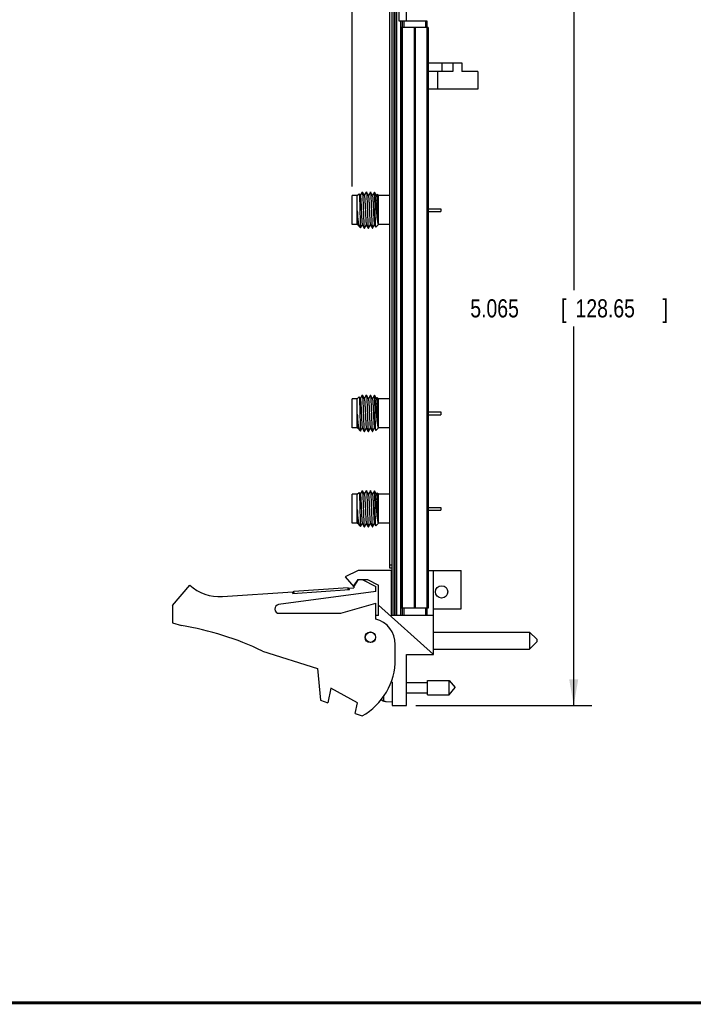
# Model space of a CAD drawing. Header units: inches. Extents: x 0.2 to 16.8, y 0.1 to 10.8.
# Tile 2 of 11: x 4.9 to 9.5, y 0.2 to 7. Entities that reach past the tile are written whole.
import ezdxf

# ---------------------------------------------------------------- set-up
doc = ezdxf.new("R2010")
doc.units = ezdxf.units.IN
doc.header["$LTSCALE"] = 0.935
doc.header["$MEASUREMENT"] = 0
doc.layers.get('0').update_dxf_attribs({"linetype": 'CONTINUOUS'})
doc.layers.add('DIMENSIONS', color=7, linetype='CONTINUOUS')
doc.styles.get("Standard").update_dxf_attribs({"font": 'txt', "width": 0.8})
doc.dimstyles.new('DIMSTYLE_1', dxfattribs={"dimtxt": 0.125, "dimasz": 0.18, "dimexe": 0.18, "dimexo": 0.0625, "dimgap": 0.09, "dimtad": 0, "dimtih": 1, "dimtoh": 1, "dimdec": 3, "dimzin": 4, "dimdsep": 46, "dimtxsty": 'STANDARD', "dimblk": '_FILLED', "dimblk1": '_FILLED', "dimblk2": '_FILLED', "dimcen": 0.09, "dimadec": 0, "dimazin": 0, "dimtp": 0.001, "dimtm": 0.001, "dimtfac": 1, "dimtdec": 3, "dimtofl": 0, "dimtmove": 0, "dimatfit": 3, "dimldrblk": '_FILLED', "dimfxl": 1, "dimtolj": 1, "dimtzin": 4, "dimarcsym": 0})
doc.dimstyles.new('DIMSTYLE_2', dxfattribs={"dimtxt": 0.125, "dimasz": 0.18, "dimexe": 0.18, "dimexo": 0.0625, "dimgap": 0.09, "dimtad": 0, "dimtih": 1, "dimtoh": 1, "dimdec": 3, "dimzin": 4, "dimdsep": 46, "dimtxsty": 'STANDARD', "dimblk": '_FILLED', "dimblk1": '_FILLED', "dimblk2": '_FILLED', "dimcen": 0.09, "dimadec": 0, "dimazin": 0, "dimtp": 0.001, "dimtm": 0.001, "dimtfac": 1, "dimtdec": 3, "dimtofl": 0, "dimtmove": 0, "dimatfit": 3, "dimldrblk": '_FILLED', "dimfxl": 1, "dimtolj": 1, "dimtzin": 4, "dimarcsym": 0})

# ---------------------------------------------------------------- blocks, each defined once
blk = doc.blocks.new('_FILLED')
at = {"color": 0, "linetype": 'BYBLOCK'}
blk.add_solid([(0, 0), (-1, 0.174), (-1, -0.174)], dxfattribs=at)
blk = doc.blocks.new('*D0')
at = {"layer": 'DIMENSIONS', "color": 2, "linetype": 'CONTINUOUS'}
for p, q in [((7.5537, 7.3724), (8.8209, 7.3724)), ((8.6959, 7.3724), (8.6959, 5.1672)), ((8.6959, 2.3075), (8.6959, 4.9172)), ((7.6077, 2.3075), (8.8209, 2.3075))]:
    blk.add_line(p, q, dxfattribs=at)
at = {"layer": 'DIMENSIONS', "color": 2, "linetype": 'CONTINUOUS', "xscale": 0.18, "yscale": 0.18, "zscale": 0.18}
for p, rotation in [((8.6959, 7.3724), 90), ((8.6959, 2.3075), 270)]:
    blk.add_blockref('_FILLED', p, dxfattribs=dict(at, rotation=rotation))
at = {"layer": 'DIMENSIONS', "color": 2, "linetype": 'CONTINUOUS', "width": 0.8}
for s, p in [('5.065', (7.9834, 4.9797)), ('[', (8.6084, 4.9797)), ('128.65', (8.7084, 4.9797)), (']', (9.3084, 4.9797))]:
    blk.add_text(s, height=0.125, dxfattribs=at).set_placement(p)
blk = doc.blocks.new('*D2')
at = {"layer": 'DIMENSIONS', "color": 2, "linetype": 'CONTINUOUS'}
blk.add_line((7.1702, 5.881), (7.1702, 8.0599), dxfattribs=at)
at = {"layer": 'DIMENSIONS', "color": 2, "linetype": 'CONTINUOUS', "width": 0.8}
for s, p in [(']', (7.2327, 9.4474)), ('9.53', (7.2327, 9.0474)), ('[', (7.2327, 8.9474)), ('.375', (7.2327, 8.4224)), ('3X ', (7.2327, 8.1224))]:
    blk.add_text(s, height=0.125, rotation=90, dxfattribs=at).set_placement(p)

msp = doc.modelspace()

# ---------------------------------------------------------------- linework, layer by layer
at = {"color": 7, "linetype": 'CONTINUOUS'}
for p, q in [((7.4302, 3.2524), (7.4302, 7.3624)), ((7.4452, 2.9294), (7.4452, 7.3724)), ((7.4572, 7.3724), (7.4572, 2.9294)), ((7.4632, 7.3724), (7.4632, 2.9294)), ((7.4752, 7.3724), (7.4752, 2.9294)), ((7.4912, 7.3724), (7.4912, 7.0224)), ((7.5452, 7.0224), (7.5452, 7.3724)), ((7.4912, 7.0224), (7.6852, 7.0224)), ((7.5044, 2.9294), (7.5044, 7.0224)), ((7.5152, 7.0224), (7.5152, 6.9764)), ((7.5252, 7.0224), (7.5252, 6.9764)), ((7.6752, 7.0224), (7.6752, 6.9764)), ((7.6852, 7.0224), (7.6852, 6.9764)), ((7.5061, 6.9764), (7.5061, 2.9764)), ((7.6941, 6.9764), (7.5061, 6.9764)), ((7.5151, 6.9764), (7.5151, 2.9764)), ((7.597, 6.9764), (7.597, 2.9764)), ((7.6033, 6.9764), (7.6033, 2.9764)), ((7.6852, 6.9764), (7.6852, 2.9764)), ((7.6941, 6.9764), (7.6941, 2.9764)), ((7.6941, 6.7324), (7.9259, 6.7324)), ((7.7876, 6.7324), (7.7876, 6.6724)), ((7.8629, 6.7324), (7.8629, 6.6724)), ((7.9259, 6.7324), (7.9259, 6.6724)), ((7.8629, 6.6724), (7.6941, 6.6724)), ((7.7566, 6.6724), (7.7566, 6.5524)), ((8.0359, 6.6724), (7.9259, 6.6724)), ((8.0359, 6.6724), (8.0359, 6.5524)), ((8.0359, 6.5524), (7.6941, 6.5524)), ((7.2395, 5.8432), (7.2258, 5.8188)), ((7.2395, 5.8432), (7.24, 5.8432)), ((7.254, 5.8182), (7.24, 5.8432)), ((7.2673, 5.8432), (7.2536, 5.8188)), ((7.2673, 5.8432), (7.2675, 5.8435)), ((7.2675, 5.8435), (7.2678, 5.8432)), ((7.2818, 5.8182), (7.2678, 5.8432)), ((7.2951, 5.8432), (7.2814, 5.8188)), ((7.3096, 5.8182), (7.2956, 5.8432)), ((7.3229, 5.8432), (7.3092, 5.8188)), ((7.3229, 5.8432), (7.3234, 5.8432)), ((7.3374, 5.8182), (7.3234, 5.8432)), ((7.1702, 5.6185), (7.1702, 5.8185)), ((7.2052, 5.8185), (7.1702, 5.8185)), ((7.2052, 5.8185), (7.2185, 5.8317)), ((7.2052, 5.6185), (7.2052, 5.8185)), ((7.2185, 5.8317), (7.2187, 5.8316)), ((7.2258, 5.8188), (7.2187, 5.8316)), ((7.2262, 5.8182), (7.2258, 5.8188)), ((7.3416, 5.8269), (7.337, 5.8188)), ((7.3417, 5.827), (7.3416, 5.8269)), ((7.3502, 5.8185), (7.3418, 5.827)), ((7.3502, 5.6185), (7.3502, 5.8185)), ((7.4302, 5.8185), (7.3502, 5.8185)), ((7.6941, 5.7285), (7.7802, 5.7285)), ((7.6941, 5.7085), (7.7802, 5.7085)), ((7.7802, 5.7285), (7.7802, 5.7085)), ((7.2052, 5.6185), (7.1702, 5.6185)), ((7.2052, 5.6185), (7.2096, 5.6142)), ((7.2096, 5.6142), (7.2098, 5.6142)), ((7.2098, 5.6142), (7.2119, 5.6182)), ((7.2116, 5.6188), (7.2119, 5.6182)), ((7.2119, 5.6182), (7.2196, 5.6043)), ((7.2203, 5.6034), (7.2196, 5.6043)), ((7.2203, 5.6034), (7.2274, 5.5963)), ((7.2274, 5.5963), (7.2276, 5.5964)), ((7.2276, 5.5964), (7.2397, 5.6182)), ((7.2394, 5.6188), (7.2534, 5.5937)), ((7.2539, 5.5937), (7.2675, 5.6182)), ((7.2672, 5.6188), (7.2812, 5.5937)), ((7.2817, 5.5937), (7.2953, 5.6182)), ((7.295, 5.6188), (7.309, 5.5937)), ((7.3095, 5.5937), (7.3231, 5.6182)), ((7.3228, 5.6188), (7.3231, 5.6182)), ((7.3231, 5.6182), (7.3326, 5.6011)), ((7.3328, 5.6011), (7.3326, 5.6011)), ((7.3502, 5.6185), (7.3328, 5.6011)), ((7.4302, 5.6185), (7.3502, 5.6185)), ((7.1702, 4.2185), (7.1702, 4.4185)), ((7.2052, 4.4185), (7.1702, 4.4185)), ((7.2052, 4.4185), (7.2185, 4.4317)), ((7.2052, 4.2185), (7.2052, 4.4185)), ((7.2185, 4.4317), (7.2187, 4.4316)), ((7.2258, 4.4188), (7.2187, 4.4316)), ((7.2395, 4.4432), (7.2258, 4.4188)), ((7.2262, 4.4182), (7.2258, 4.4188)), ((7.2395, 4.4432), (7.24, 4.4432)), ((7.254, 4.4182), (7.24, 4.4432)), ((7.2673, 4.4432), (7.2536, 4.4188)), ((7.2673, 4.4432), (7.2675, 4.4435)), ((7.2675, 4.4435), (7.2678, 4.4432)), ((7.2818, 4.4182), (7.2678, 4.4432)), ((7.2951, 4.4432), (7.2814, 4.4188)), ((7.3096, 4.4182), (7.2956, 4.4432)), ((7.3229, 4.4432), (7.3092, 4.4188)), ((7.3229, 4.4432), (7.3234, 4.4432)), ((7.3374, 4.4182), (7.3234, 4.4432)), ((7.3416, 4.4269), (7.337, 4.4188)), ((7.3417, 4.427), (7.3416, 4.4269)), ((7.3502, 4.4185), (7.3418, 4.427)), ((7.3502, 4.2185), (7.3502, 4.4185)), ((7.4302, 4.4185), (7.3502, 4.4185)), ((7.6941, 4.3285), (7.7802, 4.3285)), ((7.6941, 4.3085), (7.7802, 4.3085)), ((7.7802, 4.3285), (7.7802, 4.3085)), ((7.2052, 4.2185), (7.1702, 4.2185)), ((7.2052, 4.2185), (7.2096, 4.2142)), ((7.2096, 4.2142), (7.2098, 4.2142)), ((7.2098, 4.2142), (7.2119, 4.2182)), ((7.2116, 4.2188), (7.2119, 4.2182)), ((7.2119, 4.2182), (7.2196, 4.2043)), ((7.2276, 4.1964), (7.2397, 4.2182)), ((7.2394, 4.2188), (7.2534, 4.1937)), ((7.2539, 4.1937), (7.2675, 4.2182)), ((7.2672, 4.2188), (7.2812, 4.1937)), ((7.2817, 4.1937), (7.2953, 4.2182)), ((7.295, 4.2188), (7.309, 4.1937)), ((7.3095, 4.1937), (7.3231, 4.2182)), ((7.3228, 4.2188), (7.3231, 4.2182)), ((7.3231, 4.2182), (7.3326, 4.2011)), ((7.3502, 4.2185), (7.3328, 4.2011)), ((7.4302, 4.2185), (7.3502, 4.2185)), ((7.2203, 4.2034), (7.2196, 4.2043)), ((7.2203, 4.2034), (7.2274, 4.1963)), ((7.2274, 4.1963), (7.2276, 4.1964)), ((7.3328, 4.2011), (7.3326, 4.2011)), ((7.1702, 3.5615), (7.1702, 3.7615)), ((7.2052, 3.7615), (7.1702, 3.7615)), ((7.2052, 3.7615), (7.2185, 3.7747)), ((7.2052, 3.5615), (7.2052, 3.7615)), ((7.2185, 3.7747), (7.2187, 3.7746)), ((7.2258, 3.7618), (7.2187, 3.7746)), ((7.2395, 3.7862), (7.2258, 3.7618)), ((7.2262, 3.7612), (7.2258, 3.7618)), ((7.2395, 3.7862), (7.24, 3.7862)), ((7.254, 3.7612), (7.24, 3.7862)), ((7.2673, 3.7862), (7.2536, 3.7618)), ((7.2673, 3.7862), (7.2675, 3.7865)), ((7.2675, 3.7865), (7.2678, 3.7862)), ((7.2818, 3.7612), (7.2678, 3.7862)), ((7.2951, 3.7862), (7.2814, 3.7618)), ((7.3096, 3.7612), (7.2956, 3.7862)), ((7.3229, 3.7862), (7.3092, 3.7618)), ((7.3229, 3.7862), (7.3234, 3.7862)), ((7.3374, 3.7612), (7.3234, 3.7862)), ((7.3416, 3.7699), (7.337, 3.7618)), ((7.3417, 3.77), (7.3416, 3.7699)), ((7.3502, 3.7615), (7.3418, 3.77)), ((7.3502, 3.5615), (7.3502, 3.7615)), ((7.4302, 3.7615), (7.3502, 3.7615)), ((7.6941, 3.6715), (7.7802, 3.6715)), ((7.7802, 3.6715), (7.7802, 3.6515)), ((7.6941, 3.6515), (7.7802, 3.6515)), ((7.2052, 3.5615), (7.1702, 3.5615)), ((7.2052, 3.5615), (7.2096, 3.5572)), ((7.2096, 3.5572), (7.2098, 3.5572)), ((7.2098, 3.5572), (7.2119, 3.5612)), ((7.2116, 3.5618), (7.2119, 3.5612)), ((7.2119, 3.5612), (7.2196, 3.5473)), ((7.2203, 3.5464), (7.2196, 3.5473)), ((7.2203, 3.5464), (7.2274, 3.5393)), ((7.2274, 3.5393), (7.2276, 3.5394)), ((7.2276, 3.5394), (7.2397, 3.5612)), ((7.2394, 3.5618), (7.2534, 3.5367)), ((7.2539, 3.5367), (7.2675, 3.5612)), ((7.2672, 3.5618), (7.2812, 3.5367)), ((7.2817, 3.5367), (7.2953, 3.5612)), ((7.295, 3.5618), (7.309, 3.5367)), ((7.3095, 3.5367), (7.3231, 3.5612)), ((7.3228, 3.5618), (7.3231, 3.5612)), ((7.3231, 3.5612), (7.3326, 3.5441)), ((7.3328, 3.5441), (7.3326, 3.5441)), ((7.3502, 3.5615), (7.3328, 3.5441)), ((7.4302, 3.5615), (7.3502, 3.5615)), ((7.4452, 3.2724), (7.4302, 3.2724)), ((7.2102, 3.2365), (7.1212, 3.1935)), ((7.1212, 3.1935), (7.1812, 3.1235)), ((7.4402, 3.2365), (7.2102, 3.2365)), ((7.4452, 3.2524), (7.4302, 3.2524)), ((7.4402, 2.9265), (7.4402, 3.2365)), ((7.6941, 3.2365), (7.9212, 3.2365)), ((7.7312, 2.6575), (7.7312, 3.2365)), ((7.9212, 2.9715), (7.9212, 3.2365)), ((5.9322, 2.9965), (6.0522, 3.1365)), ((7.1812, 3.1235), (7.2144, 3.1735)), ((7.1822, 3.1311), (7.2104, 3.1735)), ((7.1822, 3.1311), (7.1822, 3.1165)), ((7.2104, 3.1735), (7.2744, 3.1735)), ((7.2382, 3.1735), (7.3322, 3.1265)), ((7.2744, 3.1735), (7.3502, 3.1365)), ((7.3322, 3.0915), (7.3322, 3.1265)), ((7.3502, 2.9265), (7.3502, 3.1365)), ((6.2758, 3.0572), (6.7611, 3.089)), ((7.3322, 3.0915), (6.6632, 3.0013)), ((6.7618, 3.079), (6.7611, 3.089)), ((6.7618, 3.079), (7.151, 3.1045)), ((6.7683, 3.0945), (7.1425, 3.119)), ((6.7693, 3.0795), (6.7683, 3.0945)), ((7.1435, 3.104), (7.1425, 3.119)), ((7.1503, 3.1145), (7.1822, 3.1165)), ((7.151, 3.1045), (7.1503, 3.1145)), ((5.9322, 2.9965), (5.9322, 2.8765)), ((7.0922, 2.9415), (7.3322, 3.0115)), ((7.3322, 2.9015), (7.3322, 3.0115)), ((7.7312, 2.6575), (7.3502, 2.9982)), ((6.6672, 2.9415), (7.0922, 2.9415)), ((7.3502, 2.9265), (7.3322, 2.9265)), ((7.7312, 2.9265), (7.4402, 2.9265)), ((7.4452, 2.9294), (7.5152, 2.9294)), ((7.6941, 2.9764), (7.5061, 2.9764)), ((7.5152, 2.9764), (7.5152, 2.9294)), ((7.5153, 2.9294), (7.6852, 2.9294)), ((7.5252, 2.9764), (7.5252, 2.9294)), ((7.5452, 2.9294), (7.5452, 2.9265)), ((7.6752, 2.9764), (7.6752, 2.9294)), ((7.6852, 2.9764), (7.6852, 2.9294)), ((7.7312, 2.9715), (7.9212, 2.9715)), ((5.9322, 2.8765), (5.9942, 2.857)), ((7.7312, 2.8128), (8.3912, 2.8128)), ((8.3912, 2.8128), (8.4412, 2.7628)), ((8.3912, 2.8128), (8.3912, 2.6948)), ((7.4672, 2.6265), (7.4672, 2.7273)), ((8.3912, 2.6948), (8.4412, 2.7448)), ((8.4412, 2.7628), (8.4412, 2.7448)), ((6.5522, 2.6813), (6.9322, 2.5615)), ((7.5452, 2.3075), (7.5452, 2.6575)), ((7.5452, 2.6575), (7.7312, 2.6575)), ((7.7312, 2.6948), (8.3912, 2.6948)), ((6.9322, 2.5615), (6.9522, 2.3445)), ((7.439, 2.4728), (7.4452, 2.4675)), ((7.4452, 2.4675), (7.4452, 2.3075)), ((7.5452, 2.4646), (7.6889, 2.4646)), ((7.6889, 2.3803), (7.6889, 2.4788)), ((7.6889, 2.4788), (7.837, 2.4788)), ((7.837, 2.4788), (7.8783, 2.4295)), ((7.837, 2.3803), (7.837, 2.4788)), ((7.0222, 2.4253), (7.0022, 2.3253)), ((7.2062, 2.3253), (7.0222, 2.4253)), ((7.5452, 2.3945), (7.6889, 2.3945)), ((7.6889, 2.3803), (7.837, 2.3803)), ((7.837, 2.3803), (7.8783, 2.4295)), ((6.9522, 2.3445), (7.0022, 2.3253)), ((7.1916, 2.2525), (7.2062, 2.3253)), ((7.3738, 2.3475), (7.3738, 2.3539)), ((7.3881, 2.3358), (7.3881, 2.3718)), ((7.4039, 2.3349), (7.4039, 2.3339)), ((7.4039, 2.3339), (7.4452, 2.3315)), ((7.4452, 2.3075), (7.5452, 2.3075)), ((7.1916, 2.2525), (7.2382, 2.2345))]:
    msp.add_line(p, q, dxfattribs=at)
at = {"color": 7, "linetype": 'CONTINUOUS', "const_width": 0.02}
msp.add_lwpolyline([(0.25, 0.2586), (16.75, 0.2586)], dxfattribs=at)
at = {"color": 7, "linetype": 'CONTINUOUS'}
for centre, radius in [((7.7862, 3.0889), 0.0425), ((7.2952, 2.7765), 0.0365), ((7.2952, 2.7765), 0.035)]:
    msp.add_circle(centre, radius, dxfattribs=at)
for centre, radius, start, end in [((6.2562, 3.3565), 0.3, 227.16657, 273.74672), ((6.6672, 2.9715), 0.03, 97.68448, 270), ((5.6709, 0.857), 2.026, 64.21446, 80.81669), ((7.2872, 2.7273), 0.18, 0, 75.52249), ((7.0172, 2.6265), 0.45, 299.41364, 360)]:
    msp.add_arc(centre, radius, start, end, dxfattribs=at)
for points, knots in [([(7.24, 5.843), (7.24, 5.843), (7.2413, 5.8428), (7.2404, 5.8374), (7.2421, 5.8315), (7.2424, 5.8204), (7.2433, 5.8072), (7.244, 5.791), (7.2447, 5.7729), (7.2455, 5.753), (7.2462, 5.7322), (7.247, 5.711), (7.2477, 5.69), (7.2485, 5.6698), (7.2492, 5.6511), (7.2499, 5.6343), (7.2507, 5.62), (7.2512, 5.6087), (7.2525, 5.6004), (7.2522, 5.5961), (7.2533, 5.594), (7.2535, 5.5938)], [0, 0, 0, 0, 0.00052, 0.015472, 0.044511, 0.086892, 0.141397, 0.206434, 0.280098, 0.360226, 0.444466, 0.530341, 0.615329, 0.696932, 0.772754, 0.840567, 0.898383, 0.944512, 0.97762, 0.996799, 1, 1, 1, 1]), ([(7.2679, 5.8433), (7.2681, 5.843), (7.2685, 5.8396), (7.2692, 5.836), (7.2699, 5.8264), (7.2706, 5.8147), (7.2714, 5.7996), (7.2721, 5.7822), (7.2729, 5.7629), (7.2737, 5.7422), (7.2744, 5.7208), (7.2752, 5.6994), (7.2759, 5.6785), (7.2767, 5.6588), (7.2774, 5.641), (7.2782, 5.6253), (7.2789, 5.6129), (7.2797, 5.6026), (7.2802, 5.5983), (7.2809, 5.5941), (7.2811, 5.5937)], [0, 0, 0, 0, 0.004359, 0.025814, 0.061502, 0.110401, 0.171054, 0.241636, 0.320021, 0.403845, 0.490576, 0.577598, 0.662282, 0.742072, 0.814562, 0.877565, 0.929187, 0.967884, 0.992529, 1, 1, 1, 1]), ([(7.295, 5.8433), (7.295, 5.8434), (7.2952, 5.8435), (7.2954, 5.8433), (7.2955, 5.8431)], [0, 0, 0, 0, 0.525897, 1, 1, 1, 1]), ([(7.2955, 5.8431), (7.2957, 5.8429), (7.2968, 5.8406), (7.2966, 5.8363), (7.2978, 5.8275), (7.2983, 5.8159), (7.2991, 5.8011), (7.2999, 5.784), (7.3006, 5.7648), (7.3014, 5.7442), (7.3021, 5.7228), (7.3029, 5.7014), (7.3037, 5.6804), (7.3044, 5.6606), (7.3052, 5.6425), (7.3059, 5.6266), (7.3067, 5.614), (7.3073, 5.6032), (7.3081, 5.5988), (7.3085, 5.5938), (7.3089, 5.5936)], [0, 0, 0, 0, 0.003579, 0.023651, 0.058008, 0.105677, 0.16524, 0.234907, 0.312578, 0.39591, 0.482389, 0.569403, 0.654326, 0.734594, 0.807785, 0.871693, 0.924395, 0.964312, 0.990279, 1, 1, 1, 1]), ([(7.3233, 5.8431), (7.3234, 5.8429), (7.3247, 5.8411), (7.3242, 5.8367), (7.325, 5.8324), (7.3252, 5.8297)], [0, 0, 0, 0, 0.048026, 0.392069, 1, 1, 1, 1]), ([(7.219, 5.8305), (7.2193, 5.828), (7.2195, 5.8255), (7.2201, 5.8165), (7.2205, 5.8061), (7.221, 5.7922), (7.2215, 5.7763), (7.222, 5.7584), (7.2224, 5.7393), (7.2229, 5.7193), (7.2234, 5.6992), (7.2239, 5.6795), (7.2244, 5.6608), (7.2249, 5.6437), (7.2253, 5.6286), (7.2259, 5.6166), (7.2261, 5.606), (7.2269, 5.6018), (7.2268, 5.5961), (7.2273, 5.5964)], [0, 0, 0, 0, 0.019978, 0.053997, 0.101129, 0.16003, 0.228989, 0.305978, 0.388725, 0.474778, 0.561575, 0.646528, 0.727095, 0.800854, 0.865577, 0.919301, 0.960389, 0.987581, 1, 1, 1, 1]), ([(7.2262, 5.8181), (7.2263, 5.8178), (7.2272, 5.8153), (7.2274, 5.8118), (7.2283, 5.8041), (7.229, 5.7944), (7.2298, 5.7821), (7.2305, 5.768), (7.2313, 5.7523), (7.232, 5.7357), (7.2325, 5.7243), (7.2328, 5.7185)], [0, 0, 0, 0, 0.010287, 0.056177, 0.13044, 0.230979, 0.354798, 0.498165, 0.656743, 0.825729, 1, 1, 1, 1]), ([(7.254, 5.8182), (7.2541, 5.818), (7.2547, 5.816), (7.2551, 5.8135), (7.2558, 5.8072), (7.2565, 5.7993), (7.2571, 5.7891), (7.2578, 5.7772), (7.2585, 5.7639), (7.2592, 5.7494), (7.2599, 5.7341), (7.2604, 5.7237), (7.2606, 5.7185)], [0, 0, 0, 0, 0.005929, 0.041697, 0.101189, 0.183089, 0.285402, 0.405591, 0.540659, 0.687229, 0.841631, 1, 1, 1, 1]), ([(7.2818, 5.8182), (7.2819, 5.818), (7.2825, 5.816), (7.2829, 5.8135), (7.2836, 5.8072), (7.2843, 5.7993), (7.2849, 5.7891), (7.2856, 5.7772), (7.2863, 5.7639), (7.287, 5.7494), (7.2877, 5.7341), (7.2882, 5.7237), (7.2884, 5.7185)], [0, 0, 0, 0, 0.005929, 0.041697, 0.101189, 0.183089, 0.285402, 0.405591, 0.540659, 0.687229, 0.841631, 1, 1, 1, 1]), ([(7.3096, 5.8181), (7.3097, 5.8178), (7.3106, 5.8153), (7.3108, 5.8118), (7.3117, 5.8041), (7.3124, 5.7944), (7.3132, 5.7821), (7.3139, 5.768), (7.3147, 5.7523), (7.3154, 5.7357), (7.3159, 5.7243), (7.3162, 5.7185)], [0, 0, 0, 0, 0.010287, 0.056177, 0.13044, 0.230979, 0.354798, 0.498165, 0.656743, 0.825729, 1, 1, 1, 1]), ([(7.3252, 5.8297), (7.3258, 5.8257), (7.327, 5.8169), (7.3286, 5.8025), (7.3302, 5.7862), (7.3318, 5.7684), (7.3335, 5.7498), (7.3351, 5.7308), (7.3367, 5.7119), (7.3384, 5.6936), (7.34, 5.6766), (7.3417, 5.6613), (7.3433, 5.6479), (7.3449, 5.637), (7.3465, 5.6286), (7.3481, 5.6232), (7.3494, 5.6202), (7.3502, 5.6197)], [0, 0, 0, 0, 0.056886, 0.125531, 0.204139, 0.289461, 0.377982, 0.46876, 0.559726, 0.64708, 0.72817, 0.801667, 0.86542, 0.917799, 0.958128, 0.985561, 1, 1, 1, 1]), ([(7.3326, 5.6011), (7.3323, 5.6008), (7.3321, 5.6062), (7.3315, 5.6103), (7.3311, 5.6208), (7.3306, 5.6328), (7.3301, 5.6482), (7.3296, 5.6655), (7.3292, 5.6847), (7.3287, 5.705), (7.3282, 5.7258), (7.3277, 5.7466), (7.3272, 5.7667), (7.3267, 5.7854), (7.3263, 5.8023), (7.3258, 5.8169), (7.3254, 5.8257), (7.3252, 5.8297)], [0, 0, 0, 0, 0.011773, 0.038824, 0.080511, 0.13566, 0.202673, 0.279584, 0.364121, 0.453772, 0.545864, 0.63764, 0.726347, 0.809318, 0.884044, 0.948258, 1, 1, 1, 1]), ([(7.3374, 5.8181), (7.3375, 5.818), (7.3382, 5.8162), (7.3383, 5.8138), (7.3392, 5.8076), (7.3398, 5.7998), (7.3405, 5.7896), (7.3412, 5.7777), (7.3419, 5.7643), (7.3426, 5.7497), (7.3433, 5.7343), (7.3438, 5.7238), (7.344, 5.7185)], [0, 0, 0, 0, 0.004117, 0.038258, 0.096634, 0.177955, 0.280207, 0.400808, 0.536693, 0.684399, 0.840159, 1, 1, 1, 1]), ([(7.3418, 5.827), (7.3418, 5.827), (7.3417, 5.827), (7.3417, 5.827), (7.3417, 5.827)], [0, 0, 0, 0, 0.548858, 1, 1, 1, 1]), ([(7.3502, 5.6197), (7.35, 5.621), (7.3496, 5.6245), (7.3492, 5.6313), (7.3487, 5.6408), (7.3482, 5.6529), (7.3477, 5.6672), (7.3472, 5.6832), (7.3467, 5.7004), (7.3462, 5.7184), (7.3457, 5.7366), (7.3452, 5.7542), (7.3448, 5.7708), (7.3443, 5.786), (7.3438, 5.7992), (7.3433, 5.8101), (7.343, 5.8185), (7.3422, 5.8236), (7.3423, 5.8264), (7.3418, 5.827)], [0, 0, 0, 0, 0.018511, 0.051532, 0.097807, 0.156862, 0.22678, 0.304243, 0.387658, 0.475784, 0.564731, 0.650403, 0.731253, 0.8049, 0.869471, 0.922654, 0.963359, 0.989479, 1, 1, 1, 1]), ([(7.2052, 5.7128), (7.2054, 5.7068), (7.2058, 5.6949), (7.2063, 5.6777), (7.2068, 5.6616), (7.2072, 5.6472), (7.2079, 5.6353), (7.2079, 5.6253), (7.2094, 5.6197), (7.2083, 5.6148), (7.2095, 5.6145), (7.2096, 5.6145)], [0, 0, 0, 0, 0.183446, 0.360584, 0.525528, 0.672764, 0.797339, 0.895038, 0.962531, 0.997556, 1, 1, 1, 1]), ([(7.2194, 5.6042), (7.2191, 5.6048), (7.2184, 5.6081), (7.2167, 5.6132), (7.2153, 5.6224), (7.2136, 5.6336), (7.212, 5.6471), (7.2103, 5.6622), (7.2086, 5.6785), (7.2069, 5.6955), (7.2058, 5.707), (7.2052, 5.7128)], [0, 0, 0, 0, 0.018929, 0.077049, 0.160244, 0.266014, 0.391053, 0.531451, 0.682856, 0.840631, 1, 1, 1, 1]), ([(7.2052, 5.7128), (7.2055, 5.7072), (7.206, 5.6961), (7.2067, 5.68), (7.2075, 5.665), (7.2082, 5.6516), (7.209, 5.64), (7.2096, 5.631), (7.2107, 5.6241), (7.2106, 5.6207), (7.2116, 5.619), (7.2117, 5.6189)], [0, 0, 0, 0, 0.180077, 0.353133, 0.514109, 0.658302, 0.78151, 0.880156, 0.95142, 0.993424, 1, 1, 1, 1]), ([(7.2328, 5.7185), (7.2331, 5.7127), (7.2336, 5.7013), (7.2343, 5.6846), (7.2351, 5.669), (7.2358, 5.6549), (7.2366, 5.6426), (7.2372, 5.6329), (7.2382, 5.6251), (7.2384, 5.6216), (7.2393, 5.6191), (7.2394, 5.6188)], [0, 0, 0, 0, 0.174271, 0.343257, 0.501835, 0.645202, 0.769021, 0.86956, 0.943823, 0.989713, 1, 1, 1, 1]), ([(7.2606, 5.7185), (7.2609, 5.7127), (7.2614, 5.7013), (7.2621, 5.6846), (7.2629, 5.669), (7.2636, 5.6549), (7.2644, 5.6426), (7.265, 5.6329), (7.266, 5.6251), (7.2662, 5.6216), (7.2671, 5.6191), (7.2672, 5.6188)], [0, 0, 0, 0, 0.174271, 0.343257, 0.501835, 0.645202, 0.769021, 0.86956, 0.943823, 0.989713, 1, 1, 1, 1]), ([(7.2884, 5.7185), (7.2887, 5.7127), (7.2892, 5.7013), (7.2899, 5.6846), (7.2907, 5.669), (7.2914, 5.6549), (7.2922, 5.6426), (7.2928, 5.6329), (7.2938, 5.6251), (7.294, 5.6216), (7.2949, 5.6191), (7.295, 5.6188)], [0, 0, 0, 0, 0.174271, 0.343257, 0.501835, 0.645202, 0.769021, 0.86956, 0.943823, 0.989713, 1, 1, 1, 1]), ([(7.3162, 5.7185), (7.3165, 5.7127), (7.317, 5.7013), (7.3177, 5.6846), (7.3185, 5.669), (7.3192, 5.6549), (7.32, 5.6426), (7.3206, 5.6329), (7.3216, 5.6251), (7.3218, 5.6216), (7.3227, 5.6191), (7.3228, 5.6188)], [0, 0, 0, 0, 0.174271, 0.343257, 0.501835, 0.645202, 0.769021, 0.86956, 0.943823, 0.989713, 1, 1, 1, 1]), ([(7.344, 5.7185), (7.3442, 5.7133), (7.3447, 5.703), (7.3454, 5.6878), (7.3461, 5.6735), (7.3467, 5.6602), (7.3474, 5.6484), (7.3481, 5.6383), (7.3488, 5.6301), (7.3494, 5.6242), (7.3499, 5.6209), (7.3502, 5.6197)], [0, 0, 0, 0, 0.158053, 0.312228, 0.458743, 0.594007, 0.714705, 0.81789, 0.901052, 0.962205, 1, 1, 1, 1]), ([(7.2535, 5.5938), (7.2536, 5.5937), (7.2538, 5.5935), (7.254, 5.5935), (7.254, 5.5936)], [0, 0, 0, 0, 0.493709, 1, 1, 1, 1]), ([(7.2811, 5.5937), (7.2812, 5.5935), (7.2813, 5.5934), (7.2815, 5.5936), (7.2816, 5.5938)], [0, 0, 0, 0, 0.533553, 1, 1, 1, 1]), ([(7.3089, 5.5936), (7.3089, 5.5935), (7.3091, 5.5935), (7.3093, 5.5937), (7.3094, 5.5938)], [0, 0, 0, 0, 0.449263, 1, 1, 1, 1]), ([(7.219, 4.4305), (7.2193, 4.428), (7.2195, 4.4255), (7.2201, 4.4165), (7.2205, 4.4061), (7.221, 4.3922), (7.2215, 4.3763), (7.222, 4.3584), (7.2224, 4.3393), (7.2229, 4.3193), (7.2234, 4.2992), (7.2239, 4.2795), (7.2244, 4.2608), (7.2249, 4.2437), (7.2253, 4.2286), (7.2259, 4.2166), (7.2261, 4.206), (7.2269, 4.2018), (7.2268, 4.1961), (7.2273, 4.1964)], [0, 0, 0, 0, 0.019978, 0.053997, 0.101129, 0.16003, 0.228989, 0.305978, 0.388725, 0.474778, 0.561575, 0.646528, 0.727095, 0.800854, 0.865577, 0.919301, 0.960389, 0.987581, 1, 1, 1, 1]), ([(7.2262, 4.4181), (7.2263, 4.4178), (7.2272, 4.4153), (7.2274, 4.4118), (7.2283, 4.4041), (7.229, 4.3944), (7.2298, 4.3821), (7.2305, 4.368), (7.2313, 4.3523), (7.232, 4.3357), (7.2325, 4.3243), (7.2328, 4.3185)], [0, 0, 0, 0, 0.010287, 0.056177, 0.13044, 0.230979, 0.354798, 0.498165, 0.656743, 0.825729, 1, 1, 1, 1]), ([(7.24, 4.443), (7.24, 4.443), (7.2413, 4.4428), (7.2404, 4.4374), (7.2421, 4.4315), (7.2424, 4.4204), (7.2433, 4.4072), (7.244, 4.391), (7.2447, 4.3729), (7.2455, 4.353), (7.2462, 4.3322), (7.247, 4.311), (7.2477, 4.29), (7.2485, 4.2698), (7.2492, 4.2511), (7.2499, 4.2343), (7.2507, 4.22), (7.2512, 4.2087), (7.2525, 4.2004), (7.2522, 4.1961), (7.2533, 4.194), (7.2535, 4.1938)], [0, 0, 0, 0, 0.00052, 0.015472, 0.044511, 0.086892, 0.141397, 0.206434, 0.280098, 0.360226, 0.444466, 0.530341, 0.615329, 0.696932, 0.772754, 0.840567, 0.898383, 0.944512, 0.97762, 0.996799, 1, 1, 1, 1]), ([(7.254, 4.4182), (7.2541, 4.418), (7.2547, 4.416), (7.2551, 4.4135), (7.2558, 4.4072), (7.2565, 4.3993), (7.2571, 4.3891), (7.2578, 4.3772), (7.2585, 4.3639), (7.2592, 4.3494), (7.2599, 4.3341), (7.2604, 4.3237), (7.2606, 4.3185)], [0, 0, 0, 0, 0.005929, 0.041697, 0.101189, 0.183089, 0.285402, 0.405591, 0.540659, 0.687229, 0.841631, 1, 1, 1, 1]), ([(7.2679, 4.4433), (7.2681, 4.443), (7.2685, 4.4396), (7.2692, 4.436), (7.2699, 4.4264), (7.2706, 4.4147), (7.2714, 4.3996), (7.2721, 4.3822), (7.2729, 4.3629), (7.2737, 4.3422), (7.2744, 4.3208), (7.2752, 4.2994), (7.2759, 4.2785), (7.2767, 4.2588), (7.2774, 4.241), (7.2782, 4.2253), (7.2789, 4.2129), (7.2797, 4.2026), (7.2802, 4.1983), (7.2809, 4.1941), (7.2811, 4.1937)], [0, 0, 0, 0, 0.004359, 0.025814, 0.061502, 0.110401, 0.171054, 0.241636, 0.320021, 0.403845, 0.490576, 0.577598, 0.662282, 0.742072, 0.814562, 0.877565, 0.929187, 0.967884, 0.992529, 1, 1, 1, 1]), ([(7.2818, 4.4182), (7.2819, 4.418), (7.2825, 4.416), (7.2829, 4.4135), (7.2836, 4.4072), (7.2843, 4.3993), (7.2849, 4.3891), (7.2856, 4.3772), (7.2863, 4.3639), (7.287, 4.3494), (7.2877, 4.3341), (7.2882, 4.3237), (7.2884, 4.3185)], [0, 0, 0, 0, 0.005929, 0.041697, 0.101189, 0.183089, 0.285402, 0.405591, 0.540659, 0.687229, 0.841631, 1, 1, 1, 1]), ([(7.295, 4.4433), (7.295, 4.4434), (7.2952, 4.4435), (7.2954, 4.4433), (7.2955, 4.4431)], [0, 0, 0, 0, 0.525897, 1, 1, 1, 1]), ([(7.2955, 4.4431), (7.2957, 4.4429), (7.2968, 4.4406), (7.2966, 4.4363), (7.2978, 4.4275), (7.2983, 4.4159), (7.2991, 4.4011), (7.2999, 4.384), (7.3006, 4.3648), (7.3014, 4.3442), (7.3021, 4.3228), (7.3029, 4.3014), (7.3037, 4.2804), (7.3044, 4.2606), (7.3052, 4.2425), (7.3059, 4.2266), (7.3067, 4.214), (7.3073, 4.2032), (7.3081, 4.1988), (7.3085, 4.1938), (7.3089, 4.1936)], [0, 0, 0, 0, 0.003579, 0.023651, 0.058008, 0.105677, 0.16524, 0.234907, 0.312578, 0.39591, 0.482389, 0.569403, 0.654326, 0.734594, 0.807785, 0.871693, 0.924395, 0.964312, 0.990279, 1, 1, 1, 1]), ([(7.3096, 4.4181), (7.3097, 4.4178), (7.3106, 4.4153), (7.3108, 4.4118), (7.3117, 4.4041), (7.3124, 4.3944), (7.3132, 4.3821), (7.3139, 4.368), (7.3147, 4.3523), (7.3154, 4.3357), (7.3159, 4.3243), (7.3162, 4.3185)], [0, 0, 0, 0, 0.010287, 0.056177, 0.13044, 0.230979, 0.354798, 0.498165, 0.656743, 0.825729, 1, 1, 1, 1]), ([(7.3233, 4.4431), (7.3234, 4.4429), (7.3247, 4.4411), (7.3242, 4.4367), (7.325, 4.4324), (7.3252, 4.4297)], [0, 0, 0, 0, 0.048026, 0.392069, 1, 1, 1, 1]), ([(7.3252, 4.4297), (7.3258, 4.4257), (7.327, 4.4169), (7.3286, 4.4025), (7.3302, 4.3862), (7.3318, 4.3684), (7.3335, 4.3498), (7.3351, 4.3308), (7.3367, 4.3119), (7.3384, 4.2936), (7.34, 4.2766), (7.3417, 4.2613), (7.3433, 4.2479), (7.3449, 4.237), (7.3465, 4.2286), (7.3481, 4.2232), (7.3494, 4.2202), (7.3502, 4.2197)], [0, 0, 0, 0, 0.056886, 0.125531, 0.204139, 0.289461, 0.377982, 0.46876, 0.559726, 0.64708, 0.72817, 0.801667, 0.86542, 0.917799, 0.958128, 0.985561, 1, 1, 1, 1]), ([(7.3326, 4.2011), (7.3323, 4.2008), (7.3321, 4.2062), (7.3315, 4.2103), (7.3311, 4.2208), (7.3306, 4.2328), (7.3301, 4.2482), (7.3296, 4.2655), (7.3292, 4.2847), (7.3287, 4.305), (7.3282, 4.3258), (7.3277, 4.3466), (7.3272, 4.3667), (7.3267, 4.3854), (7.3263, 4.4023), (7.3258, 4.4169), (7.3254, 4.4257), (7.3252, 4.4297)], [0, 0, 0, 0, 0.011773, 0.038824, 0.080511, 0.13566, 0.202673, 0.279584, 0.364121, 0.453772, 0.545864, 0.63764, 0.726347, 0.809318, 0.884044, 0.948258, 1, 1, 1, 1]), ([(7.3374, 4.4181), (7.3375, 4.418), (7.3382, 4.4162), (7.3383, 4.4138), (7.3392, 4.4076), (7.3398, 4.3998), (7.3405, 4.3896), (7.3412, 4.3777), (7.3419, 4.3643), (7.3426, 4.3497), (7.3433, 4.3343), (7.3438, 4.3238), (7.344, 4.3185)], [0, 0, 0, 0, 0.004117, 0.038258, 0.096634, 0.177955, 0.280207, 0.400808, 0.536693, 0.684399, 0.840159, 1, 1, 1, 1]), ([(7.3418, 4.427), (7.3418, 4.427), (7.3417, 4.427), (7.3417, 4.427), (7.3417, 4.427)], [0, 0, 0, 0, 0.548858, 1, 1, 1, 1]), ([(7.3502, 4.2197), (7.35, 4.221), (7.3496, 4.2245), (7.3492, 4.2313), (7.3487, 4.2408), (7.3482, 4.2529), (7.3477, 4.2672), (7.3472, 4.2832), (7.3467, 4.3004), (7.3462, 4.3184), (7.3457, 4.3366), (7.3452, 4.3542), (7.3448, 4.3708), (7.3443, 4.386), (7.3438, 4.3992), (7.3433, 4.4101), (7.343, 4.4185), (7.3422, 4.4236), (7.3423, 4.4264), (7.3418, 4.427)], [0, 0, 0, 0, 0.018511, 0.051532, 0.097807, 0.156862, 0.22678, 0.304243, 0.387658, 0.475784, 0.564731, 0.650403, 0.731253, 0.8049, 0.869471, 0.922654, 0.963359, 0.989479, 1, 1, 1, 1]), ([(7.2052, 4.3128), (7.2054, 4.3068), (7.2058, 4.2949), (7.2063, 4.2777), (7.2068, 4.2616), (7.2072, 4.2472), (7.2079, 4.2353), (7.2079, 4.2253), (7.2094, 4.2197), (7.2083, 4.2148), (7.2095, 4.2145), (7.2096, 4.2145)], [0, 0, 0, 0, 0.183446, 0.360584, 0.525528, 0.672764, 0.797339, 0.895038, 0.962531, 0.997556, 1, 1, 1, 1]), ([(7.2194, 4.2042), (7.2191, 4.2048), (7.2184, 4.2081), (7.2167, 4.2132), (7.2153, 4.2224), (7.2136, 4.2336), (7.212, 4.2471), (7.2103, 4.2622), (7.2086, 4.2785), (7.2069, 4.2955), (7.2058, 4.307), (7.2052, 4.3128)], [0, 0, 0, 0, 0.018929, 0.077049, 0.160244, 0.266014, 0.391053, 0.531451, 0.682856, 0.840631, 1, 1, 1, 1]), ([(7.2052, 4.3128), (7.2055, 4.3072), (7.206, 4.2961), (7.2067, 4.28), (7.2075, 4.265), (7.2082, 4.2516), (7.209, 4.24), (7.2096, 4.231), (7.2107, 4.2241), (7.2106, 4.2207), (7.2116, 4.219), (7.2117, 4.2189)], [0, 0, 0, 0, 0.180077, 0.353133, 0.514109, 0.658302, 0.78151, 0.880156, 0.95142, 0.993424, 1, 1, 1, 1]), ([(7.2328, 4.3185), (7.2331, 4.3127), (7.2336, 4.3013), (7.2343, 4.2846), (7.2351, 4.269), (7.2358, 4.2549), (7.2366, 4.2426), (7.2372, 4.2329), (7.2382, 4.2251), (7.2384, 4.2216), (7.2393, 4.2191), (7.2394, 4.2188)], [0, 0, 0, 0, 0.174271, 0.343257, 0.501835, 0.645202, 0.769021, 0.86956, 0.943823, 0.989713, 1, 1, 1, 1]), ([(7.2606, 4.3185), (7.2609, 4.3127), (7.2614, 4.3013), (7.2621, 4.2846), (7.2629, 4.269), (7.2636, 4.2549), (7.2644, 4.2426), (7.265, 4.2329), (7.266, 4.2251), (7.2662, 4.2216), (7.2671, 4.2191), (7.2672, 4.2188)], [0, 0, 0, 0, 0.174271, 0.343257, 0.501835, 0.645202, 0.769021, 0.86956, 0.943823, 0.989713, 1, 1, 1, 1]), ([(7.2884, 4.3185), (7.2887, 4.3127), (7.2892, 4.3013), (7.2899, 4.2846), (7.2907, 4.269), (7.2914, 4.2549), (7.2922, 4.2426), (7.2928, 4.2329), (7.2938, 4.2251), (7.294, 4.2216), (7.2949, 4.2191), (7.295, 4.2188)], [0, 0, 0, 0, 0.174271, 0.343257, 0.501835, 0.645202, 0.769021, 0.86956, 0.943823, 0.989713, 1, 1, 1, 1]), ([(7.3162, 4.3185), (7.3165, 4.3127), (7.317, 4.3013), (7.3177, 4.2846), (7.3185, 4.269), (7.3192, 4.2549), (7.32, 4.2426), (7.3206, 4.2329), (7.3216, 4.2251), (7.3218, 4.2216), (7.3227, 4.2191), (7.3228, 4.2188)], [0, 0, 0, 0, 0.174271, 0.343257, 0.501835, 0.645202, 0.769021, 0.86956, 0.943823, 0.989713, 1, 1, 1, 1]), ([(7.344, 4.3185), (7.3442, 4.3133), (7.3447, 4.303), (7.3454, 4.2878), (7.3461, 4.2735), (7.3467, 4.2602), (7.3474, 4.2484), (7.3481, 4.2383), (7.3488, 4.2301), (7.3494, 4.2242), (7.3499, 4.2209), (7.3502, 4.2197)], [0, 0, 0, 0, 0.158053, 0.312228, 0.458743, 0.594007, 0.714705, 0.81789, 0.901052, 0.962205, 1, 1, 1, 1]), ([(7.2535, 4.1938), (7.2536, 4.1937), (7.2538, 4.1935), (7.254, 4.1935), (7.254, 4.1936)], [0, 0, 0, 0, 0.493709, 1, 1, 1, 1]), ([(7.2811, 4.1937), (7.2812, 4.1935), (7.2813, 4.1934), (7.2815, 4.1936), (7.2816, 4.1938)], [0, 0, 0, 0, 0.533553, 1, 1, 1, 1]), ([(7.3089, 4.1936), (7.3089, 4.1935), (7.3091, 4.1935), (7.3093, 4.1937), (7.3094, 4.1938)], [0, 0, 0, 0, 0.449263, 1, 1, 1, 1]), ([(7.219, 3.7735), (7.2193, 3.771), (7.2195, 3.7685), (7.2201, 3.7595), (7.2205, 3.7491), (7.221, 3.7352), (7.2215, 3.7193), (7.222, 3.7014), (7.2224, 3.6823), (7.2229, 3.6623), (7.2234, 3.6422), (7.2239, 3.6225), (7.2244, 3.6038), (7.2249, 3.5867), (7.2253, 3.5716), (7.2259, 3.5596), (7.2261, 3.549), (7.2269, 3.5448), (7.2268, 3.5391), (7.2273, 3.5394)], [0, 0, 0, 0, 0.019978, 0.053997, 0.101129, 0.16003, 0.228989, 0.305978, 0.388725, 0.474778, 0.561575, 0.646528, 0.727095, 0.800854, 0.865577, 0.919301, 0.960389, 0.987581, 1, 1, 1, 1]), ([(7.2262, 3.7611), (7.2263, 3.7608), (7.2272, 3.7583), (7.2274, 3.7548), (7.2283, 3.7471), (7.229, 3.7374), (7.2298, 3.7251), (7.2305, 3.711), (7.2313, 3.6953), (7.232, 3.6787), (7.2325, 3.6673), (7.2328, 3.6615)], [0, 0, 0, 0, 0.010287, 0.056177, 0.13044, 0.230979, 0.354798, 0.498165, 0.656743, 0.825729, 1, 1, 1, 1]), ([(7.24, 3.786), (7.24, 3.786), (7.2413, 3.7858), (7.2404, 3.7804), (7.2421, 3.7745), (7.2424, 3.7634), (7.2433, 3.7502), (7.244, 3.734), (7.2447, 3.7159), (7.2455, 3.696), (7.2462, 3.6752), (7.247, 3.654), (7.2477, 3.633), (7.2485, 3.6128), (7.2492, 3.5941), (7.2499, 3.5773), (7.2507, 3.563), (7.2512, 3.5517), (7.2525, 3.5434), (7.2522, 3.5391), (7.2533, 3.537), (7.2535, 3.5368)], [0, 0, 0, 0, 0.00052, 0.015472, 0.044511, 0.086892, 0.141397, 0.206434, 0.280098, 0.360226, 0.444466, 0.530341, 0.615329, 0.696932, 0.772754, 0.840567, 0.898383, 0.944512, 0.97762, 0.996799, 1, 1, 1, 1]), ([(7.254, 3.7612), (7.2541, 3.761), (7.2547, 3.759), (7.2551, 3.7565), (7.2558, 3.7502), (7.2565, 3.7423), (7.2571, 3.7321), (7.2578, 3.7202), (7.2585, 3.7069), (7.2592, 3.6924), (7.2599, 3.6771), (7.2604, 3.6667), (7.2606, 3.6615)], [0, 0, 0, 0, 0.005929, 0.041697, 0.101189, 0.183089, 0.285402, 0.405591, 0.540659, 0.687229, 0.841631, 1, 1, 1, 1]), ([(7.2679, 3.7863), (7.2681, 3.786), (7.2685, 3.7826), (7.2692, 3.779), (7.2699, 3.7694), (7.2706, 3.7577), (7.2714, 3.7426), (7.2721, 3.7252), (7.2729, 3.7059), (7.2737, 3.6852), (7.2744, 3.6638), (7.2752, 3.6424), (7.2759, 3.6215), (7.2767, 3.6018), (7.2774, 3.584), (7.2782, 3.5683), (7.2789, 3.5559), (7.2797, 3.5456), (7.2802, 3.5413), (7.2809, 3.5371), (7.2811, 3.5367)], [0, 0, 0, 0, 0.004359, 0.025814, 0.061502, 0.110401, 0.171054, 0.241636, 0.320021, 0.403845, 0.490576, 0.577598, 0.662282, 0.742072, 0.814562, 0.877565, 0.929187, 0.967884, 0.992529, 1, 1, 1, 1]), ([(7.2818, 3.7612), (7.2819, 3.761), (7.2825, 3.759), (7.2829, 3.7565), (7.2836, 3.7502), (7.2843, 3.7423), (7.2849, 3.7321), (7.2856, 3.7202), (7.2863, 3.7069), (7.287, 3.6924), (7.2877, 3.6771), (7.2882, 3.6667), (7.2884, 3.6615)], [0, 0, 0, 0, 0.005929, 0.041697, 0.101189, 0.183089, 0.285402, 0.405591, 0.540659, 0.687229, 0.841631, 1, 1, 1, 1]), ([(7.295, 3.7863), (7.295, 3.7864), (7.2952, 3.7865), (7.2954, 3.7863), (7.2955, 3.7861)], [0, 0, 0, 0, 0.525897, 1, 1, 1, 1]), ([(7.2955, 3.7861), (7.2957, 3.7859), (7.2968, 3.7836), (7.2966, 3.7793), (7.2978, 3.7705), (7.2983, 3.7589), (7.2991, 3.7441), (7.2999, 3.727), (7.3006, 3.7078), (7.3014, 3.6872), (7.3021, 3.6658), (7.3029, 3.6444), (7.3037, 3.6234), (7.3044, 3.6036), (7.3052, 3.5855), (7.3059, 3.5696), (7.3067, 3.557), (7.3073, 3.5462), (7.3081, 3.5418), (7.3085, 3.5368), (7.3089, 3.5366)], [0, 0, 0, 0, 0.003579, 0.023651, 0.058008, 0.105677, 0.16524, 0.234907, 0.312578, 0.39591, 0.482389, 0.569403, 0.654326, 0.734594, 0.807785, 0.871693, 0.924395, 0.964312, 0.990279, 1, 1, 1, 1]), ([(7.3096, 3.7611), (7.3097, 3.7608), (7.3106, 3.7583), (7.3108, 3.7548), (7.3117, 3.7471), (7.3124, 3.7374), (7.3132, 3.7251), (7.3139, 3.711), (7.3147, 3.6953), (7.3154, 3.6787), (7.3159, 3.6673), (7.3162, 3.6615)], [0, 0, 0, 0, 0.010287, 0.056177, 0.13044, 0.230979, 0.354798, 0.498165, 0.656743, 0.825729, 1, 1, 1, 1]), ([(7.3233, 3.7861), (7.3234, 3.7859), (7.3247, 3.7841), (7.3242, 3.7797), (7.325, 3.7754), (7.3252, 3.7727)], [0, 0, 0, 0, 0.048026, 0.392069, 1, 1, 1, 1]), ([(7.3252, 3.7727), (7.3258, 3.7687), (7.327, 3.7599), (7.3286, 3.7455), (7.3302, 3.7292), (7.3318, 3.7114), (7.3335, 3.6928), (7.3351, 3.6738), (7.3367, 3.6549), (7.3384, 3.6366), (7.34, 3.6196), (7.3417, 3.6043), (7.3433, 3.5909), (7.3449, 3.58), (7.3465, 3.5716), (7.3481, 3.5662), (7.3494, 3.5632), (7.3502, 3.5627)], [0, 0, 0, 0, 0.056886, 0.125531, 0.204139, 0.289461, 0.377982, 0.46876, 0.559726, 0.64708, 0.72817, 0.801667, 0.86542, 0.917799, 0.958128, 0.985561, 1, 1, 1, 1]), ([(7.3326, 3.5441), (7.3323, 3.5438), (7.3321, 3.5492), (7.3315, 3.5533), (7.3311, 3.5638), (7.3306, 3.5758), (7.3301, 3.5912), (7.3296, 3.6085), (7.3292, 3.6277), (7.3287, 3.648), (7.3282, 3.6688), (7.3277, 3.6896), (7.3272, 3.7097), (7.3267, 3.7284), (7.3263, 3.7453), (7.3258, 3.7599), (7.3254, 3.7687), (7.3252, 3.7727)], [0, 0, 0, 0, 0.011773, 0.038824, 0.080511, 0.13566, 0.202673, 0.279584, 0.364121, 0.453772, 0.545864, 0.63764, 0.726347, 0.809318, 0.884044, 0.948258, 1, 1, 1, 1]), ([(7.3374, 3.7611), (7.3375, 3.761), (7.3382, 3.7592), (7.3383, 3.7568), (7.3392, 3.7506), (7.3398, 3.7428), (7.3405, 3.7326), (7.3412, 3.7207), (7.3419, 3.7073), (7.3426, 3.6927), (7.3433, 3.6773), (7.3438, 3.6668), (7.344, 3.6615)], [0, 0, 0, 0, 0.004117, 0.038258, 0.096634, 0.177955, 0.280207, 0.400808, 0.536693, 0.684399, 0.840159, 1, 1, 1, 1]), ([(7.3418, 3.77), (7.3418, 3.77), (7.3417, 3.77), (7.3417, 3.77), (7.3417, 3.77)], [0, 0, 0, 0, 0.548858, 1, 1, 1, 1]), ([(7.3502, 3.5627), (7.35, 3.564), (7.3496, 3.5675), (7.3492, 3.5743), (7.3487, 3.5838), (7.3482, 3.5959), (7.3477, 3.6102), (7.3472, 3.6262), (7.3467, 3.6434), (7.3462, 3.6614), (7.3457, 3.6796), (7.3452, 3.6972), (7.3448, 3.7138), (7.3443, 3.729), (7.3438, 3.7422), (7.3433, 3.7531), (7.343, 3.7615), (7.3422, 3.7666), (7.3423, 3.7694), (7.3418, 3.77)], [0, 0, 0, 0, 0.018511, 0.051532, 0.097807, 0.156862, 0.22678, 0.304243, 0.387658, 0.475784, 0.564731, 0.650403, 0.731253, 0.8049, 0.869471, 0.922654, 0.963359, 0.989479, 1, 1, 1, 1]), ([(7.2052, 3.6558), (7.2054, 3.6498), (7.2058, 3.6379), (7.2063, 3.6207), (7.2068, 3.6046), (7.2072, 3.5902), (7.2079, 3.5783), (7.2079, 3.5683), (7.2094, 3.5627), (7.2083, 3.5578), (7.2095, 3.5575), (7.2096, 3.5575)], [0, 0, 0, 0, 0.183446, 0.360584, 0.525528, 0.672764, 0.797339, 0.895038, 0.962531, 0.997556, 1, 1, 1, 1]), ([(7.2194, 3.5472), (7.2191, 3.5478), (7.2184, 3.5511), (7.2167, 3.5562), (7.2153, 3.5654), (7.2136, 3.5766), (7.212, 3.5901), (7.2103, 3.6052), (7.2086, 3.6215), (7.2069, 3.6385), (7.2058, 3.65), (7.2052, 3.6558)], [0, 0, 0, 0, 0.018929, 0.077049, 0.160244, 0.266014, 0.391053, 0.531451, 0.682856, 0.840631, 1, 1, 1, 1]), ([(7.2052, 3.6558), (7.2055, 3.6502), (7.206, 3.6391), (7.2067, 3.623), (7.2075, 3.608), (7.2082, 3.5946), (7.209, 3.583), (7.2096, 3.574), (7.2107, 3.5671), (7.2106, 3.5637), (7.2116, 3.562), (7.2117, 3.5619)], [0, 0, 0, 0, 0.180077, 0.353133, 0.514109, 0.658302, 0.78151, 0.880156, 0.95142, 0.993424, 1, 1, 1, 1]), ([(7.2328, 3.6615), (7.2331, 3.6557), (7.2336, 3.6443), (7.2343, 3.6276), (7.2351, 3.612), (7.2358, 3.5979), (7.2366, 3.5856), (7.2372, 3.5759), (7.2382, 3.5681), (7.2384, 3.5646), (7.2393, 3.5621), (7.2394, 3.5618)], [0, 0, 0, 0, 0.174271, 0.343257, 0.501835, 0.645202, 0.769021, 0.86956, 0.943823, 0.989713, 1, 1, 1, 1]), ([(7.2606, 3.6615), (7.2609, 3.6557), (7.2614, 3.6443), (7.2621, 3.6276), (7.2629, 3.612), (7.2636, 3.5979), (7.2644, 3.5856), (7.265, 3.5759), (7.266, 3.5681), (7.2662, 3.5646), (7.2671, 3.5621), (7.2672, 3.5618)], [0, 0, 0, 0, 0.174271, 0.343257, 0.501835, 0.645202, 0.769021, 0.86956, 0.943823, 0.989713, 1, 1, 1, 1]), ([(7.2884, 3.6615), (7.2887, 3.6557), (7.2892, 3.6443), (7.2899, 3.6276), (7.2907, 3.612), (7.2914, 3.5979), (7.2922, 3.5856), (7.2928, 3.5759), (7.2938, 3.5681), (7.294, 3.5646), (7.2949, 3.5621), (7.295, 3.5618)], [0, 0, 0, 0, 0.174271, 0.343257, 0.501835, 0.645202, 0.769021, 0.86956, 0.943823, 0.989713, 1, 1, 1, 1]), ([(7.3162, 3.6615), (7.3165, 3.6557), (7.317, 3.6443), (7.3177, 3.6276), (7.3185, 3.612), (7.3192, 3.5979), (7.32, 3.5856), (7.3206, 3.5759), (7.3216, 3.5681), (7.3218, 3.5646), (7.3227, 3.5621), (7.3228, 3.5618)], [0, 0, 0, 0, 0.174271, 0.343257, 0.501835, 0.645202, 0.769021, 0.86956, 0.943823, 0.989713, 1, 1, 1, 1]), ([(7.344, 3.6615), (7.3442, 3.6563), (7.3447, 3.646), (7.3454, 3.6308), (7.3461, 3.6165), (7.3467, 3.6032), (7.3474, 3.5914), (7.3481, 3.5813), (7.3488, 3.5731), (7.3494, 3.5672), (7.3499, 3.5639), (7.3502, 3.5627)], [0, 0, 0, 0, 0.158053, 0.312228, 0.458743, 0.594007, 0.714705, 0.81789, 0.901052, 0.962205, 1, 1, 1, 1]), ([(7.2535, 3.5368), (7.2536, 3.5367), (7.2538, 3.5365), (7.254, 3.5365), (7.254, 3.5366)], [0, 0, 0, 0, 0.493709, 1, 1, 1, 1]), ([(7.2811, 3.5367), (7.2812, 3.5365), (7.2813, 3.5364), (7.2815, 3.5366), (7.2816, 3.5368)], [0, 0, 0, 0, 0.533553, 1, 1, 1, 1]), ([(7.3089, 3.5366), (7.3089, 3.5365), (7.3091, 3.5365), (7.3093, 3.5367), (7.3094, 3.5368)], [0, 0, 0, 0, 0.449263, 1, 1, 1, 1]), ([(7.3857, 2.3362), (7.3849, 2.3363), (7.3833, 2.3368), (7.3811, 2.3379), (7.379, 2.3393), (7.3773, 2.341), (7.3758, 2.343), (7.375, 2.3444), (7.3747, 2.3452)], [0, 0, 0, 0, 0.166738, 0.333466, 0.500166, 0.666798, 0.833406, 1, 1, 1, 1])]:
    msp.add_open_spline(points, degree=3, knots=knots, dxfattribs=at)
for points in [[(7.2187, 5.8317), (7.2189, 5.8314), (7.2189, 5.8309), (7.219, 5.8305)], [(7.2187, 4.4317), (7.2189, 4.4314), (7.2189, 4.4309), (7.219, 4.4305)], [(7.2187, 3.7747), (7.2189, 3.7744), (7.2189, 3.7739), (7.219, 3.7735)], [(7.3747, 2.3452), (7.3743, 2.3459), (7.374, 2.3467), (7.3738, 2.3475)], [(7.3881, 2.3358), (7.3873, 2.3359), (7.3865, 2.336), (7.3857, 2.3362)], [(7.3881, 2.3358), (7.3907, 2.3357), (7.3934, 2.3355), (7.396, 2.3354)], [(7.396, 2.3354), (7.3986, 2.3352), (7.4013, 2.3351), (7.4039, 2.3349)]]:
    msp.add_open_spline(points, degree=3, dxfattribs=at)

# ---------------------------------------------------------------- dimensions: what is measured, and where the dimension line sits
at = {"layer": 'DIMENSIONS', "color": 2, "linetype": 'CONTINUOUS'}
dim = msp.add_ordinate_dim(feature_location=(7.1702, 5.881), offset=(0, 2.179), dtype=1, origin=(7.5452, 7.3724), text='3X <>', dimstyle='DIMSTYLE_2', dxfattribs=at)
dim.commit()
dim.dimension.update_dxf_attribs({"geometry": '*D2', "text_midpoint": (7.1702, 8.8349)})
dim = msp.add_linear_dim(base=(8.6959, 7.3724), p1=(7.6077, 2.3075), p2=(7.5537, 7.3724), angle=90, dimstyle='DIMSTYLE_1', dxfattribs=at)
dim.commit()
dim.dimension.update_dxf_attribs({"geometry": '*D0', "text_midpoint": (8.6959, 5.0422), "dimtype": 160})

doc.saveas('drawing.dxf')
